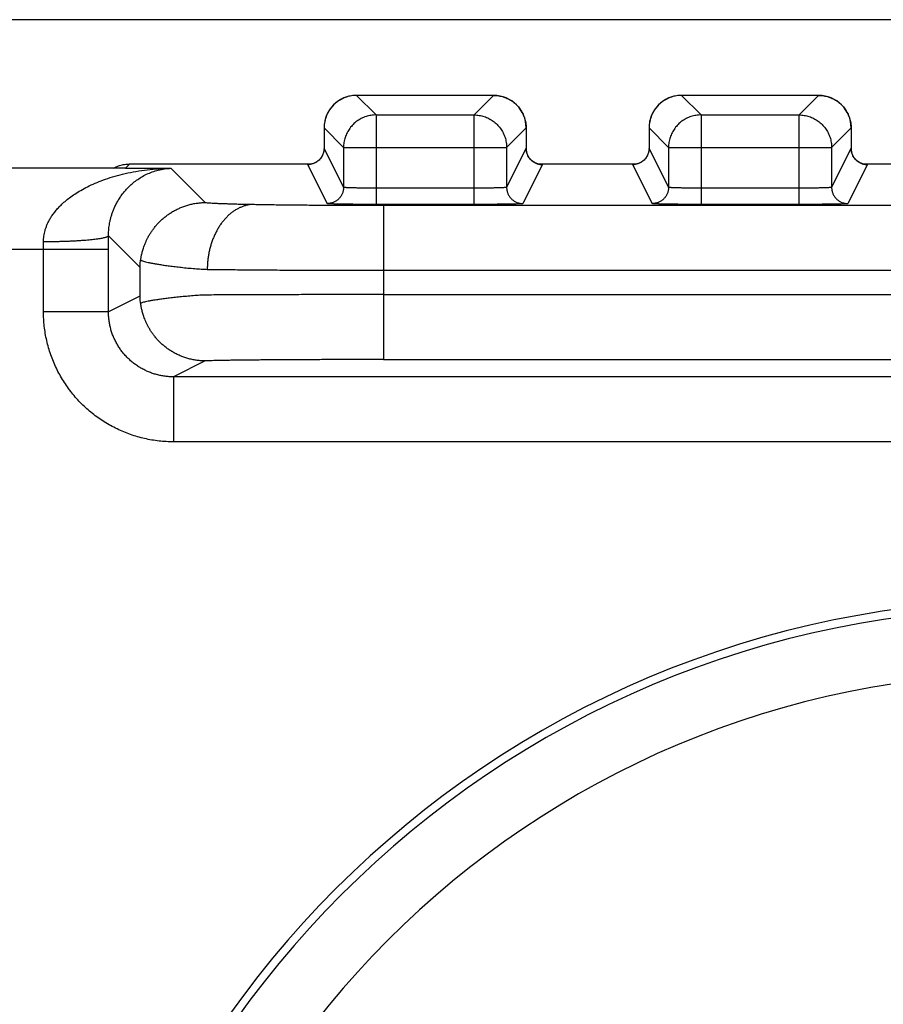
# Model space of a CAD drawing. Header units: inches. Extents: x 0 to 22, y 0 to 17.
# Tile 40 of 53: x 8.92 to 9.186, y 12.022 to 12.325. Entities that reach past the tile are written whole.
import ezdxf

# ---------------------------------------------------------------- set-up
doc = ezdxf.new("R2010")
doc.units = ezdxf.units.IN
doc.header["$LTSCALE"] = 1.21
doc.header["$MEASUREMENT"] = 0
doc.layers.get('0').update_dxf_attribs({"linetype": 'CONTINUOUS'})
doc.layers.add('DIMENSIONS', color=7, linetype='CONTINUOUS')
doc.styles.get("Standard").update_dxf_attribs({"font": 'txt', "width": 0.8})
doc.dimstyles.new('DIMSTYLE_1', dxfattribs={"dimtxt": 0.125, "dimasz": 0.18, "dimexe": 0.18, "dimexo": 0.0625, "dimgap": 0.09, "dimtad": 0, "dimtih": 1, "dimtoh": 1, "dimdec": 3, "dimzin": 4, "dimdsep": 46, "dimtxsty": 'STANDARD', "dimblk": '_FILLED', "dimblk1": '_FILLED', "dimblk2": '_FILLED', "dimcen": 0.09, "dimadec": 0, "dimazin": 0, "dimtp": 0.01, "dimtm": 0.01, "dimtfac": 1, "dimtdec": 3, "dimtofl": 0, "dimtmove": 0, "dimatfit": 3, "dimldrblk": '_FILLED', "dimfxl": 1, "dimtolj": 1, "dimtzin": 4, "dimarcsym": 0})

# ---------------------------------------------------------------- blocks, each defined once
blk = doc.blocks.new('_FILLED')
at = {"color": 0, "linetype": 'BYBLOCK'}
blk.add_solid([(0, 0), (-1, 0.1736), (-1, -0.1736)], dxfattribs=at)
blk = doc.blocks.new('*D1')
at = {"layer": 'DIMENSIONS', "color": 2, "linetype": 'CONTINUOUS'}
for p, q in [((9.40229, 12.32449), (6.72111, 12.32449)), ((6.84611, 12.32449), (6.84611, 10.47109)), ((6.84611, 8.27589), (6.84611, 10.22109)), ((9.37995, 8.27589), (6.72111, 8.27589))]:
    blk.add_line(p, q, dxfattribs=at)
at = {"layer": 'DIMENSIONS', "color": 2, "linetype": 'CONTINUOUS', "xscale": 0.18, "yscale": 0.18, "zscale": 0.18}
for p, rotation in [((6.84611, 12.32449), 90), ((6.84611, 8.27589), 270)]:
    blk.add_blockref('_FILLED', p, dxfattribs=dict(at, rotation=rotation))
at = {"layer": 'DIMENSIONS', "color": 2, "linetype": 'CONTINUOUS', "width": 0.8}
for s, p in [('[', (6.75861, 10.28359)), (']', (7.45861, 10.28359)), ('4.049', (6.13361, 10.28359)), ('102.83', (6.85861, 10.28359))]:
    blk.add_text(s, height=0.125, dxfattribs=at).set_placement(p)
blk = doc.blocks.new('*D9')
at = {"layer": 'DIMENSIONS', "color": 2, "linetype": 'CONTINUOUS'}
for p, q in [((8.34611, 10.36269), (8.34611, 14.29119)), ((13.88279, 12.57015), (13.88279, 14.29119)), ((8.34611, 14.16619), (10.44123, 14.16619)), ((13.88279, 14.16619), (11.99123, 14.16619))]:
    blk.add_line(p, q, dxfattribs=at)
at = {"layer": 'DIMENSIONS', "color": 2, "linetype": 'CONTINUOUS', "xscale": 0.18, "yscale": 0.18, "zscale": 0.18, "rotation": 180}
blk.add_blockref('_FILLED', (8.34611, 14.16619), dxfattribs=at)
at = {"layer": 'DIMENSIONS', "color": 2, "linetype": 'CONTINUOUS', "xscale": 0.18, "yscale": 0.18, "zscale": 0.18}
blk.add_blockref('_FILLED', (13.88279, 14.16619), dxfattribs=at)
at = {"layer": 'DIMENSIONS', "color": 2, "linetype": 'CONTINUOUS', "width": 0.8}
for s, p in [('[', (11.12873, 14.10369)), (']', (11.82873, 14.10369)), ('5.537', (10.50373, 14.10369)), ('140.63', (11.22873, 14.10369))]:
    blk.add_text(s, height=0.125, dxfattribs=at).set_placement(p)

msp = doc.modelspace()

# ---------------------------------------------------------------- linework, layer by layer
at = {"color": 7, "linetype": 'CONTINUOUS'}
for p, q in [((9.0239, 12.30128), (9.02991, 12.29528)), ((9.06609, 12.30128), (9.0239, 12.30128)), ((9.06008, 12.29528), (9.06609, 12.30128)), ((9.1239, 12.30128), (9.12991, 12.29528)), ((9.16609, 12.30128), (9.1239, 12.30128)), ((9.16008, 12.29528), (9.16609, 12.30128)), ((9.02991, 12.29528), (9.02991, 12.26775)), ((9.02991, 12.29528), (9.06008, 12.29528)), ((9.06008, 12.26775), (9.06008, 12.29528)), ((9.12991, 12.29528), (9.12991, 12.26775)), ((9.12991, 12.29528), (9.16008, 12.29528)), ((9.16008, 12.26775), (9.16008, 12.29528)), ((9.0139, 12.29128), (9.0139, 12.28502)), ((9.0139, 12.29128), (9.01991, 12.28528)), ((9.07008, 12.28528), (9.07609, 12.29128)), ((9.07609, 12.29128), (9.07609, 12.28502)), ((9.1139, 12.29128), (9.1139, 12.28502)), ((9.1139, 12.29128), (9.11991, 12.28528)), ((9.17008, 12.28528), (9.17609, 12.29128)), ((9.17609, 12.29128), (9.17609, 12.28502)), ((9.0139, 12.28502), (9.0139, 12.28502)), ((9.01991, 12.27301), (9.0139, 12.28502)), ((9.01991, 12.28528), (9.01991, 12.27301)), ((9.01991, 12.28528), (9.07008, 12.28528)), ((9.07008, 12.28528), (9.07008, 12.27301)), ((9.07609, 12.28502), (9.07008, 12.27301)), ((9.07609, 12.28502), (9.07609, 12.28502)), ((9.1139, 12.28502), (9.1139, 12.28502)), ((9.11991, 12.27301), (9.1139, 12.28502)), ((9.11991, 12.28528), (9.11991, 12.27301)), ((9.11991, 12.28528), (9.17008, 12.28528)), ((9.17008, 12.28528), (9.17008, 12.27301)), ((9.17609, 12.28502), (9.17008, 12.27301)), ((9.17609, 12.28502), (9.17609, 12.28502)), ((8.95216, 12.27888), (8.84679, 12.27888)), ((8.95278, 12.27888), (8.95216, 12.27888)), ((8.95278, 12.27888), (8.9541, 12.28019)), ((8.95278, 12.27888), (8.96681, 12.27888)), ((8.9541, 12.28019), (9.01018, 12.28019)), ((8.97735, 12.26832), (8.96681, 12.27888)), ((9.01491, 12.26801), (9.0089, 12.28002)), ((9.01016, 12.28019), (9.0099, 12.28013)), ((9.01021, 12.2802), (9.01008, 12.28017)), ((9.08109, 12.28002), (9.07508, 12.26801)), ((9.07981, 12.28019), (9.11018, 12.28019)), ((9.11491, 12.26801), (9.1089, 12.28002)), ((9.11016, 12.28019), (9.1099, 12.28013)), ((9.11021, 12.2802), (9.11008, 12.28017)), ((9.18109, 12.28002), (9.17508, 12.26801)), ((9.17981, 12.28019), (9.19499, 12.28019)), ((9.06008, 12.27275), (9.02991, 12.27275)), ((9.16008, 12.27275), (9.12991, 12.27275)), ((9.06008, 12.26775), (9.02991, 12.26775)), ((9.03225, 12.26748), (9.03225, 12.22002)), ((9.16008, 12.26775), (9.12991, 12.26775)), ((8.95726, 12.24842), (8.94758, 12.25811)), ((8.94758, 12.25388), (8.84679, 12.25388)), ((8.92758, 12.23471), (8.92758, 12.25388)), ((8.94758, 12.23471), (8.94758, 12.25388)), ((8.95726, 12.24842), (8.95726, 12.23955)), ((8.95726, 12.23955), (8.94758, 12.23471)), ((8.94758, 12.23471), (8.92758, 12.23471)), ((8.97735, 12.2196), (8.96758, 12.21471)), ((8.96758, 12.21471), (8.96758, 12.19471)), ((9.19499, 12.21471), (8.96758, 12.21471)), ((9.19499, 12.19471), (8.96758, 12.19471))]:
    msp.add_line(p, q, dxfattribs=at)
for points in [[(9.0139, 12.28502), (9.0139, 12.2848), (9.01386, 12.28434), (9.01378, 12.2839), (9.01366, 12.28348), (9.01352, 12.2831), (9.01336, 12.28275), (9.01318, 12.28243), (9.01299, 12.28214), (9.01279, 12.28187), (9.01258, 12.28163), (9.01236, 12.28141), (9.01214, 12.28121), (9.01192, 12.28104), (9.0117, 12.28088), (9.01148, 12.28074), (9.01126, 12.28061), (9.01105, 12.28051), (9.01084, 12.28041), (9.01064, 12.28034), (9.01045, 12.28027), (9.01028, 12.28022), (9.01016, 12.28019)], [(9.08037, 12.28009), (9.08037, 12.28009), (9.08036, 12.28009), (9.08034, 12.28009), (9.08031, 12.28009), (9.08026, 12.2801), (9.08019, 12.28011), (9.08011, 12.28013), (9.08001, 12.28015), (9.07988, 12.28017), (9.07973, 12.28021), (9.07957, 12.28026), (9.07938, 12.28032), (9.07918, 12.2804), (9.07897, 12.28049), (9.07876, 12.2806), (9.07854, 12.28072), (9.07831, 12.28086), (9.07809, 12.28102), (9.07787, 12.28119), (9.07765, 12.28139), (9.07743, 12.28161), (9.07722, 12.28185), (9.07702, 12.28211), (9.07682, 12.28241), (9.07664, 12.28273), (9.07648, 12.28308), (9.07633, 12.28347), (9.07622, 12.28388), (9.07613, 12.28433), (9.07609, 12.2848), (9.07609, 12.28502)], [(9.1139, 12.28502), (9.1139, 12.2848), (9.11386, 12.28434), (9.11378, 12.2839), (9.11366, 12.28348), (9.11352, 12.2831), (9.11336, 12.28275), (9.11318, 12.28243), (9.11299, 12.28214), (9.11279, 12.28187), (9.11258, 12.28163), (9.11236, 12.28141), (9.11214, 12.28121), (9.11192, 12.28104), (9.1117, 12.28088), (9.11148, 12.28074), (9.11126, 12.28061), (9.11105, 12.28051), (9.11084, 12.28041), (9.11064, 12.28034), (9.11045, 12.28027), (9.11028, 12.28022), (9.11016, 12.28019)], [(9.18037, 12.28009), (9.18037, 12.28009), (9.18036, 12.28009), (9.18034, 12.28009), (9.18031, 12.28009), (9.18026, 12.2801), (9.18019, 12.28011), (9.18011, 12.28013), (9.18001, 12.28015), (9.17988, 12.28017), (9.17973, 12.28021), (9.17957, 12.28026), (9.17938, 12.28032), (9.17918, 12.2804), (9.17897, 12.28049), (9.17876, 12.2806), (9.17854, 12.28072), (9.17831, 12.28086), (9.17809, 12.28102), (9.17787, 12.28119), (9.17765, 12.28139), (9.17743, 12.28161), (9.17722, 12.28185), (9.17702, 12.28211), (9.17682, 12.28241), (9.17664, 12.28273), (9.17648, 12.28308), (9.17633, 12.28347), (9.17622, 12.28388), (9.17613, 12.28433), (9.17609, 12.2848), (9.17609, 12.28502)], [(9.00997, 12.28014), (9.00987, 12.28012), (9.00979, 12.28011), (9.00972, 12.2801), (9.00968, 12.28009), (9.00964, 12.28009), (9.00963, 12.28009)], [(9.0099, 12.28013), (9.00981, 12.28011), (9.00975, 12.2801), (9.0097, 12.2801), (9.00966, 12.28009), (9.00964, 12.28009)], [(9.10997, 12.28014), (9.10987, 12.28012), (9.10979, 12.28011), (9.10972, 12.2801), (9.10968, 12.28009), (9.10964, 12.28009), (9.10963, 12.28009)], [(9.1099, 12.28013), (9.10981, 12.28011), (9.10975, 12.2801), (9.1097, 12.2801), (9.10966, 12.28009), (9.10964, 12.28009)]]:
    msp.add_lwpolyline(points, dxfattribs=at)
for centre, radius, start, end in [((9.0239, 12.29128), 0.01, 90.0174, 179.9826), ((9.06609, 12.29128), 0.01, 0.0174, 89.9826), ((9.1239, 12.29128), 0.01, 90.0174, 179.9826), ((9.16609, 12.29128), 0.01, 0.0174, 89.9826), ((9.23179, 11.84319), 0.30287, 90, 180), ((9.23179, 11.84319), 0.30034, 90, 180), ((9.23179, 11.84319), 0.28035, 90, 180)]:
    msp.add_arc(centre, radius, start, end, dxfattribs=at)
for points, knots in [([(9.0239, 12.30128), (9.02364, 12.30128), (9.02312, 12.30126), (9.02234, 12.30117), (9.02157, 12.30102), (9.02081, 12.3008), (9.02007, 12.30053), (9.01936, 12.3002), (9.01867, 12.29982), (9.01802, 12.29938), (9.0174, 12.29889), (9.01683, 12.29836), (9.01629, 12.29778), (9.01581, 12.29717), (9.01537, 12.29651), (9.01498, 12.29583), (9.01466, 12.29511), (9.01438, 12.29438), (9.01417, 12.29362), (9.01402, 12.29285), (9.01392, 12.29207), (9.0139, 12.29154), (9.0139, 12.29128)], [0, 0, 0, 0, 0.049999, 0.099998, 0.149998, 0.199997, 0.249997, 0.299998, 0.349998, 0.399999, 0.449999, 0.5, 0.550001, 0.600001, 0.650002, 0.700002, 0.750003, 0.800003, 0.850002, 0.900002, 0.950001, 1, 1, 1, 1]), ([(9.06609, 12.30128), (9.06635, 12.30128), (9.06687, 12.30126), (9.06765, 12.30117), (9.06842, 12.30102), (9.06918, 12.3008), (9.06992, 12.30053), (9.07063, 12.3002), (9.07132, 12.29982), (9.07197, 12.29938), (9.07259, 12.29889), (9.07316, 12.29836), (9.0737, 12.29778), (9.07418, 12.29717), (9.07462, 12.29651), (9.075, 12.29583), (9.07533, 12.29511), (9.07561, 12.29438), (9.07582, 12.29362), (9.07597, 12.29285), (9.07606, 12.29207), (9.07609, 12.29154), (9.07609, 12.29128)], [0, 0, 0, 0, 0.049999, 0.099998, 0.149998, 0.199997, 0.249997, 0.299998, 0.349998, 0.399999, 0.449999, 0.5, 0.550001, 0.600001, 0.650002, 0.700002, 0.750003, 0.800003, 0.850002, 0.900002, 0.950001, 1, 1, 1, 1]), ([(9.1239, 12.30128), (9.12364, 12.30128), (9.12312, 12.30126), (9.12234, 12.30117), (9.12157, 12.30102), (9.12081, 12.3008), (9.12007, 12.30053), (9.11936, 12.3002), (9.11867, 12.29982), (9.11802, 12.29938), (9.1174, 12.29889), (9.11683, 12.29836), (9.11629, 12.29778), (9.11581, 12.29717), (9.11537, 12.29651), (9.11498, 12.29583), (9.11466, 12.29511), (9.11438, 12.29438), (9.11417, 12.29362), (9.11402, 12.29285), (9.11392, 12.29207), (9.1139, 12.29154), (9.1139, 12.29128)], [0, 0, 0, 0, 0.049999, 0.099998, 0.149998, 0.199997, 0.249997, 0.299998, 0.349998, 0.399999, 0.449999, 0.5, 0.550001, 0.600001, 0.650002, 0.700002, 0.750003, 0.800003, 0.850002, 0.900002, 0.950001, 1, 1, 1, 1]), ([(9.16609, 12.30128), (9.16635, 12.30128), (9.16687, 12.30126), (9.16765, 12.30117), (9.16842, 12.30102), (9.16918, 12.3008), (9.16992, 12.30053), (9.17063, 12.3002), (9.17132, 12.29982), (9.17197, 12.29938), (9.17259, 12.29889), (9.17316, 12.29836), (9.1737, 12.29778), (9.17418, 12.29717), (9.17462, 12.29651), (9.175, 12.29583), (9.17533, 12.29511), (9.17561, 12.29438), (9.17582, 12.29362), (9.17597, 12.29285), (9.17606, 12.29207), (9.17609, 12.29154), (9.17609, 12.29128)], [0, 0, 0, 0, 0.049999, 0.099998, 0.149998, 0.199997, 0.249997, 0.299998, 0.349998, 0.399999, 0.449999, 0.5, 0.550001, 0.600001, 0.650002, 0.700002, 0.750003, 0.800003, 0.850002, 0.900002, 0.950001, 1, 1, 1, 1]), ([(9.02991, 12.29528), (9.02965, 12.29528), (9.02912, 12.29526), (9.02834, 12.29517), (9.02757, 12.29501), (9.02681, 12.2948), (9.02608, 12.29453), (9.02536, 12.2942), (9.02468, 12.29381), (9.02402, 12.29338), (9.02341, 12.29289), (9.02283, 12.29236), (9.0223, 12.29178), (9.02181, 12.29116), (9.02137, 12.29051), (9.02099, 12.28982), (9.02066, 12.28911), (9.02039, 12.28837), (9.02017, 12.28762), (9.02002, 12.28684), (9.01993, 12.28606), (9.01991, 12.28554), (9.01991, 12.28528)], [0, 0, 0, 0, 0.049999, 0.099998, 0.149998, 0.199997, 0.249997, 0.299998, 0.349998, 0.399999, 0.449999, 0.5, 0.550001, 0.600001, 0.650002, 0.700002, 0.750003, 0.800003, 0.850002, 0.900002, 0.950001, 1, 1, 1, 1]), ([(9.06008, 12.29528), (9.06034, 12.29528), (9.06087, 12.29526), (9.06165, 12.29517), (9.06242, 12.29501), (9.06317, 12.2948), (9.06391, 12.29453), (9.06463, 12.2942), (9.06531, 12.29381), (9.06596, 12.29338), (9.06658, 12.29289), (9.06716, 12.29236), (9.06769, 12.29178), (9.06818, 12.29116), (9.06862, 12.29051), (9.069, 12.28982), (9.06933, 12.28911), (9.0696, 12.28837), (9.06981, 12.28762), (9.06997, 12.28684), (9.07006, 12.28606), (9.07008, 12.28554), (9.07008, 12.28528)], [0, 0, 0, 0, 0.049999, 0.099998, 0.149998, 0.199997, 0.249997, 0.299998, 0.349998, 0.399999, 0.449999, 0.5, 0.550001, 0.600001, 0.650002, 0.700002, 0.750003, 0.800003, 0.850002, 0.900002, 0.950001, 1, 1, 1, 1]), ([(9.12991, 12.29528), (9.12965, 12.29528), (9.12912, 12.29526), (9.12834, 12.29517), (9.12757, 12.29501), (9.12681, 12.2948), (9.12608, 12.29453), (9.12536, 12.2942), (9.12468, 12.29381), (9.12402, 12.29338), (9.12341, 12.29289), (9.12283, 12.29236), (9.1223, 12.29178), (9.12181, 12.29116), (9.12137, 12.29051), (9.12099, 12.28982), (9.12066, 12.28911), (9.12039, 12.28837), (9.12017, 12.28762), (9.12002, 12.28684), (9.11993, 12.28606), (9.11991, 12.28554), (9.11991, 12.28528)], [0, 0, 0, 0, 0.049999, 0.099998, 0.149998, 0.199997, 0.249997, 0.299998, 0.349998, 0.399999, 0.449999, 0.5, 0.550001, 0.600001, 0.650002, 0.700002, 0.750003, 0.800003, 0.850002, 0.900002, 0.950001, 1, 1, 1, 1]), ([(9.16008, 12.29528), (9.16034, 12.29528), (9.16087, 12.29526), (9.16165, 12.29517), (9.16242, 12.29501), (9.16317, 12.2948), (9.16391, 12.29453), (9.16463, 12.2942), (9.16531, 12.29381), (9.16596, 12.29338), (9.16658, 12.29289), (9.16716, 12.29236), (9.16769, 12.29178), (9.16818, 12.29116), (9.16862, 12.29051), (9.169, 12.28982), (9.16933, 12.28911), (9.1696, 12.28837), (9.16981, 12.28762), (9.16997, 12.28684), (9.17006, 12.28606), (9.17008, 12.28554), (9.17008, 12.28528)], [0, 0, 0, 0, 0.049999, 0.099998, 0.149998, 0.199997, 0.249997, 0.299998, 0.349998, 0.399999, 0.449999, 0.5, 0.550001, 0.600001, 0.650002, 0.700002, 0.750003, 0.800003, 0.850002, 0.900002, 0.950001, 1, 1, 1, 1]), ([(9.0139, 12.285), (9.0139, 12.28485), (9.01389, 12.28455), (9.01383, 12.2841), (9.01372, 12.28365), (9.01357, 12.28321), (9.01339, 12.28278), (9.01316, 12.28238), (9.0129, 12.282), (9.0126, 12.28164), (9.01228, 12.28132), (9.01196, 12.28106), (9.01176, 12.28091), (9.01168, 12.28086)], [0, 0, 0, 0, 0.090871, 0.185194, 0.279519, 0.373845, 0.468173, 0.562502, 0.656833, 0.751166, 0.845499, 0.939834, 1, 1, 1, 1]), ([(9.07609, 12.285), (9.07609, 12.28485), (9.0761, 12.28455), (9.07616, 12.2841), (9.07627, 12.28365), (9.07642, 12.28321), (9.0766, 12.28278), (9.07683, 12.28238), (9.07709, 12.282), (9.07739, 12.28164), (9.07771, 12.28132), (9.07803, 12.28105), (9.07824, 12.2809), (9.07833, 12.28085)], [0, 0, 0, 0, 0.090127, 0.184132, 0.278138, 0.372146, 0.466155, 0.560167, 0.654179, 0.748193, 0.842208, 0.936224, 1, 1, 1, 1]), ([(9.1139, 12.285), (9.1139, 12.28485), (9.11389, 12.28455), (9.11383, 12.2841), (9.11372, 12.28365), (9.11357, 12.28321), (9.11339, 12.28278), (9.11316, 12.28238), (9.1129, 12.282), (9.1126, 12.28164), (9.11228, 12.28132), (9.11196, 12.28106), (9.11176, 12.28091), (9.11168, 12.28086)], [0, 0, 0, 0, 0.090871, 0.185194, 0.279519, 0.373845, 0.468173, 0.562502, 0.656833, 0.751166, 0.845499, 0.939834, 1, 1, 1, 1]), ([(9.17609, 12.285), (9.17609, 12.28485), (9.1761, 12.28455), (9.17616, 12.2841), (9.17627, 12.28365), (9.17642, 12.28321), (9.1766, 12.28278), (9.17683, 12.28238), (9.17709, 12.282), (9.17739, 12.28164), (9.17771, 12.28132), (9.17803, 12.28105), (9.17824, 12.2809), (9.17833, 12.28085)], [0, 0, 0, 0, 0.090127, 0.184132, 0.278138, 0.372146, 0.466155, 0.560167, 0.654179, 0.748193, 0.842208, 0.936224, 1, 1, 1, 1]), ([(9.01168, 12.28086), (9.01163, 12.28083), (9.01145, 12.28071), (9.01114, 12.28053), (9.01071, 12.28035), (9.01027, 12.2802), (9.00997, 12.28013), (9.00982, 12.2801)], [0, 0, 0, 0, 0.083032, 0.312275, 0.541518, 0.77076, 1, 1, 1, 1]), ([(9.07833, 12.28085), (9.07837, 12.28082), (9.07854, 12.28071), (9.07885, 12.28053), (9.07928, 12.28035), (9.07971, 12.2802), (9.08002, 12.28013), (9.08017, 12.2801)], [0, 0, 0, 0, 0.074428, 0.305822, 0.537216, 0.768609, 1, 1, 1, 1]), ([(9.11168, 12.28086), (9.11163, 12.28083), (9.11145, 12.28071), (9.11114, 12.28053), (9.11071, 12.28035), (9.11027, 12.2802), (9.10997, 12.28013), (9.10982, 12.2801)], [0, 0, 0, 0, 0.083032, 0.312275, 0.541518, 0.77076, 1, 1, 1, 1]), ([(9.17833, 12.28085), (9.17837, 12.28082), (9.17854, 12.28071), (9.17885, 12.28053), (9.17928, 12.28035), (9.17971, 12.2802), (9.18002, 12.28013), (9.18017, 12.2801)], [0, 0, 0, 0, 0.074428, 0.305822, 0.537216, 0.768609, 1, 1, 1, 1]), ([(8.92758, 12.25623), (8.92758, 12.25652), (8.9276, 12.2571), (8.92769, 12.25797), (8.92784, 12.25887), (8.92806, 12.25978), (8.92836, 12.26071), (8.92874, 12.26166), (8.9292, 12.26263), (8.92977, 12.26362), (8.93044, 12.26465), (8.93124, 12.2657), (8.93218, 12.26678), (8.93328, 12.26788), (8.93455, 12.269), (8.93601, 12.27013), (8.93768, 12.27127), (8.93958, 12.2724), (8.94172, 12.27351), (8.94411, 12.27458), (8.94675, 12.27558), (8.94964, 12.27649), (8.95276, 12.27729), (8.95607, 12.27795), (8.95956, 12.27845), (8.96315, 12.27877), (8.96558, 12.27886), (8.96681, 12.27888)], [0, 0, 0, 0, 0.017421, 0.035236, 0.053572, 0.072546, 0.092266, 0.112843, 0.134528, 0.157614, 0.182362, 0.209013, 0.237847, 0.269205, 0.30341, 0.340795, 0.381681, 0.426366, 0.475098, 0.528035, 0.585243, 0.646634, 0.711931, 0.780672, 0.852188, 0.925597, 1, 1, 1, 1]), ([(8.94758, 12.25811), (8.94758, 12.25838), (8.94759, 12.25893), (8.94763, 12.25977), (8.94771, 12.26062), (8.94784, 12.26151), (8.948, 12.26241), (8.94822, 12.26334), (8.94848, 12.26431), (8.94881, 12.26531), (8.94921, 12.26634), (8.94969, 12.2674), (8.95026, 12.26849), (8.95094, 12.26962), (8.95172, 12.27075), (8.95263, 12.2719), (8.95368, 12.27303), (8.95487, 12.27414), (8.9562, 12.2752), (8.95769, 12.27618), (8.95931, 12.27705), (8.96106, 12.27778), (8.96291, 12.27835), (8.96484, 12.27873), (8.96615, 12.27885), (8.96681, 12.27888)], [0, 0, 0, 0, 0.026149, 0.052876, 0.080368, 0.108786, 0.138217, 0.168782, 0.200731, 0.234278, 0.269617, 0.306908, 0.34635, 0.3881, 0.432309, 0.479079, 0.528463, 0.580473, 0.63503, 0.691961, 0.751011, 0.811825, 0.873944, 0.936829, 1, 1, 1, 1]), ([(8.94916, 12.27889), (8.94929, 12.27896), (8.94965, 12.27916), (8.95027, 12.27944), (8.95101, 12.27971), (8.95176, 12.27993), (8.95253, 12.28008), (8.95331, 12.28017), (8.95383, 12.28019), (8.95409, 12.28019)], [0, 0, 0, 0, 0.088092, 0.240571, 0.39297, 0.54485, 0.696799, 0.848811, 1, 1, 1, 1]), ([(9.00982, 12.2801), (9.00967, 12.28007), (9.00937, 12.28003), (9.00906, 12.28002), (9.0089, 12.28002)], [0, 0, 0, 0, 0.500003, 1, 1, 1, 1]), ([(9.0089, 12.28002), (9.0089, 12.28003), (9.00896, 12.28004), (9.00903, 12.28005), (9.0092, 12.28007), (9.00942, 12.28009), (9.00959, 12.2801), (9.00968, 12.2801)], [0, 0, 0, 0, 0.037835, 0.154443, 0.353984, 0.636178, 1, 1, 1, 1]), ([(9.08017, 12.2801), (9.08032, 12.28007), (9.08062, 12.28003), (9.08093, 12.28002), (9.08109, 12.28002)], [0, 0, 0, 0, 0.500003, 1, 1, 1, 1]), ([(9.08031, 12.2801), (9.08041, 12.2801), (9.08058, 12.28009), (9.08079, 12.28007), (9.08096, 12.28005), (9.08103, 12.28004), (9.08109, 12.28002), (9.08109, 12.28002)], [0, 0, 0, 0, 0.367994, 0.650965, 0.848953, 0.96334, 1, 1, 1, 1]), ([(9.10982, 12.2801), (9.10967, 12.28007), (9.10937, 12.28003), (9.10906, 12.28002), (9.1089, 12.28002)], [0, 0, 0, 0, 0.500003, 1, 1, 1, 1]), ([(9.1089, 12.28002), (9.1089, 12.28003), (9.10896, 12.28004), (9.10903, 12.28005), (9.1092, 12.28007), (9.10942, 12.28009), (9.10959, 12.2801), (9.10968, 12.2801)], [0, 0, 0, 0, 0.037835, 0.154443, 0.353984, 0.636178, 1, 1, 1, 1]), ([(9.18017, 12.2801), (9.18032, 12.28007), (9.18062, 12.28003), (9.18093, 12.28002), (9.18109, 12.28002)], [0, 0, 0, 0, 0.500003, 1, 1, 1, 1]), ([(9.18031, 12.2801), (9.18041, 12.2801), (9.18058, 12.28009), (9.18079, 12.28007), (9.18096, 12.28005), (9.18103, 12.28004), (9.18109, 12.28002), (9.18109, 12.28002)], [0, 0, 0, 0, 0.367994, 0.650965, 0.848953, 0.96334, 1, 1, 1, 1]), ([(9.01991, 12.27301), (9.01991, 12.27285), (9.01989, 12.27254), (9.01983, 12.27209), (9.01972, 12.27164), (9.01958, 12.2712), (9.01939, 12.27078), (9.01917, 12.27037), (9.0189, 12.26999), (9.01861, 12.26963), (9.01828, 12.26931), (9.01793, 12.26901), (9.01754, 12.26875), (9.01714, 12.26853), (9.01672, 12.26834), (9.01628, 12.26819), (9.01583, 12.26809), (9.01537, 12.26802), (9.01506, 12.26801), (9.01491, 12.26801)], [0, 0, 0, 0, 0.058818, 0.117637, 0.176456, 0.235277, 0.294099, 0.352922, 0.411745, 0.47057, 0.529395, 0.588221, 0.647047, 0.705873, 0.764699, 0.823525, 0.882351, 0.941176, 1, 1, 1, 1]), ([(9.02991, 12.27275), (9.02965, 12.27275), (9.02913, 12.27275), (9.02835, 12.27275), (9.02759, 12.27275), (9.02684, 12.27276), (9.02611, 12.27277), (9.0254, 12.27277), (9.02472, 12.27278), (9.02407, 12.2728), (9.02345, 12.27281), (9.02288, 12.27282), (9.02235, 12.27284), (9.02186, 12.27285), (9.02143, 12.27287), (9.02104, 12.27289), (9.02071, 12.27291), (9.02044, 12.27292), (9.02022, 12.27294), (9.02006, 12.27296), (9.01997, 12.27298), (9.01991, 12.27299), (9.01991, 12.27301)], [0, 0, 0, 0, 0.077959, 0.155444, 0.231982, 0.307106, 0.380357, 0.451287, 0.519463, 0.584468, 0.645908, 0.703408, 0.756621, 0.805222, 0.848915, 0.887438, 0.92056, 0.948087, 0.969863, 0.98577, 0.995758, 1, 1, 1, 1]), ([(9.07008, 12.27301), (9.07008, 12.27299), (9.07002, 12.27298), (9.06993, 12.27296), (9.06977, 12.27294), (9.06955, 12.27292), (9.06928, 12.27291), (9.06894, 12.27289), (9.06856, 12.27287), (9.06812, 12.27285), (9.06764, 12.27284), (9.0671, 12.27282), (9.06653, 12.27281), (9.06592, 12.2728), (9.06527, 12.27278), (9.06459, 12.27277), (9.06388, 12.27277), (9.06315, 12.27276), (9.0624, 12.27275), (9.06163, 12.27275), (9.06086, 12.27275), (9.06034, 12.27275), (9.06008, 12.27275)], [0, 0, 0, 0, 0.004252, 0.014266, 0.030215, 0.052045, 0.079639, 0.112833, 0.151427, 0.195187, 0.243844, 0.297102, 0.354636, 0.416092, 0.481091, 0.549237, 0.620114, 0.693291, 0.768328, 0.844771, 0.922152, 1, 1, 1, 1]), ([(9.07008, 12.27301), (9.07008, 12.27285), (9.0701, 12.27254), (9.07016, 12.27209), (9.07027, 12.27164), (9.07041, 12.2712), (9.0706, 12.27078), (9.07082, 12.27037), (9.07109, 12.26999), (9.07138, 12.26963), (9.07171, 12.26931), (9.07206, 12.26901), (9.07245, 12.26875), (9.07285, 12.26853), (9.07327, 12.26834), (9.07371, 12.26819), (9.07416, 12.26809), (9.07462, 12.26802), (9.07493, 12.26801), (9.07508, 12.26801)], [0, 0, 0, 0, 0.058818, 0.117636, 0.176456, 0.235276, 0.294098, 0.352921, 0.411744, 0.470569, 0.529394, 0.58822, 0.647046, 0.705872, 0.764698, 0.823524, 0.88235, 0.941175, 1, 1, 1, 1]), ([(9.11991, 12.27301), (9.11991, 12.27285), (9.11989, 12.27254), (9.11983, 12.27209), (9.11972, 12.27164), (9.11958, 12.2712), (9.11939, 12.27078), (9.11917, 12.27037), (9.1189, 12.26999), (9.11861, 12.26963), (9.11828, 12.26931), (9.11793, 12.26901), (9.11754, 12.26875), (9.11714, 12.26853), (9.11672, 12.26834), (9.11628, 12.26819), (9.11583, 12.26809), (9.11537, 12.26802), (9.11506, 12.26801), (9.11491, 12.26801)], [0, 0, 0, 0, 0.058818, 0.117637, 0.176456, 0.235277, 0.294099, 0.352922, 0.411745, 0.47057, 0.529395, 0.588221, 0.647047, 0.705873, 0.764699, 0.823525, 0.882351, 0.941176, 1, 1, 1, 1]), ([(9.12991, 12.27275), (9.12965, 12.27275), (9.12913, 12.27275), (9.12835, 12.27275), (9.12759, 12.27275), (9.12684, 12.27276), (9.12611, 12.27277), (9.1254, 12.27277), (9.12472, 12.27278), (9.12407, 12.2728), (9.12345, 12.27281), (9.12288, 12.27282), (9.12235, 12.27284), (9.12186, 12.27285), (9.12143, 12.27287), (9.12104, 12.27289), (9.12071, 12.27291), (9.12044, 12.27292), (9.12022, 12.27294), (9.12006, 12.27296), (9.11997, 12.27298), (9.11991, 12.27299), (9.11991, 12.27301)], [0, 0, 0, 0, 0.077959, 0.155444, 0.231982, 0.307106, 0.380357, 0.451287, 0.519463, 0.584468, 0.645908, 0.703408, 0.756621, 0.805222, 0.848915, 0.887438, 0.92056, 0.948087, 0.969863, 0.98577, 0.995758, 1, 1, 1, 1]), ([(9.17008, 12.27301), (9.17008, 12.27299), (9.17002, 12.27298), (9.16993, 12.27296), (9.16977, 12.27294), (9.16955, 12.27292), (9.16928, 12.27291), (9.16894, 12.27289), (9.16856, 12.27287), (9.16812, 12.27285), (9.16764, 12.27284), (9.1671, 12.27282), (9.16653, 12.27281), (9.16592, 12.2728), (9.16527, 12.27278), (9.16459, 12.27277), (9.16388, 12.27277), (9.16315, 12.27276), (9.1624, 12.27275), (9.16163, 12.27275), (9.16086, 12.27275), (9.16034, 12.27275), (9.16008, 12.27275)], [0, 0, 0, 0, 0.004252, 0.014266, 0.030215, 0.052045, 0.079639, 0.112833, 0.151427, 0.195187, 0.243844, 0.297102, 0.354636, 0.416092, 0.481091, 0.549237, 0.620114, 0.693291, 0.768328, 0.844771, 0.922152, 1, 1, 1, 1]), ([(9.17008, 12.27301), (9.17008, 12.27285), (9.1701, 12.27254), (9.17016, 12.27209), (9.17027, 12.27164), (9.17041, 12.2712), (9.1706, 12.27078), (9.17082, 12.27037), (9.17109, 12.26999), (9.17138, 12.26963), (9.17171, 12.26931), (9.17206, 12.26901), (9.17245, 12.26875), (9.17285, 12.26853), (9.17327, 12.26834), (9.17371, 12.26819), (9.17416, 12.26809), (9.17462, 12.26802), (9.17493, 12.26801), (9.17508, 12.26801)], [0, 0, 0, 0, 0.058818, 0.117636, 0.176456, 0.235276, 0.294098, 0.352921, 0.411744, 0.470569, 0.529394, 0.58822, 0.647046, 0.705872, 0.764698, 0.823524, 0.88235, 0.941175, 1, 1, 1, 1]), ([(8.95747, 12.25061), (8.95749, 12.25072), (8.95752, 12.25097), (8.95759, 12.25136), (8.95767, 12.2518), (8.95778, 12.25229), (8.9579, 12.25282), (8.95806, 12.2534), (8.95824, 12.25402), (8.95846, 12.25469), (8.95873, 12.2554), (8.95904, 12.25615), (8.9594, 12.25693), (8.95981, 12.25774), (8.96029, 12.25858), (8.96084, 12.25943), (8.96145, 12.26028), (8.96213, 12.26114), (8.96288, 12.26198), (8.9637, 12.2628), (8.96458, 12.26359), (8.96552, 12.26434), (8.96653, 12.26505), (8.96759, 12.2657), (8.96871, 12.26629), (8.96987, 12.26681), (8.97107, 12.26727), (8.9723, 12.26764), (8.97356, 12.26794), (8.97482, 12.26816), (8.97609, 12.26829), (8.97694, 12.26832), (8.97735, 12.26832)], [0, 0, 0, 0, 0.01198, 0.025696, 0.041093, 0.058217, 0.077089, 0.097685, 0.120103, 0.144339, 0.170368, 0.198269, 0.227961, 0.259442, 0.29265, 0.327435, 0.363751, 0.40138, 0.440228, 0.480138, 0.52096, 0.56262, 0.604943, 0.647897, 0.691314, 0.73517, 0.779381, 0.823865, 0.868438, 0.912766, 0.956628, 1, 1, 1, 1]), ([(8.97735, 12.26832), (8.97754, 12.2683), (8.97796, 12.26827), (8.97867, 12.26821), (8.97953, 12.26816), (8.98054, 12.26811), (8.98168, 12.26806), (8.98297, 12.26802), (8.98439, 12.26797), (8.98592, 12.26792), (8.98752, 12.26788), (8.98914, 12.26784), (8.99077, 12.26781), (8.99186, 12.26779), (8.9924, 12.26778)], [0, 0, 0, 0, 0.037017, 0.084338, 0.141697, 0.20862, 0.284901, 0.370593, 0.465522, 0.568492, 0.675525, 0.78357, 0.89192, 1, 1, 1, 1]), ([(8.9924, 12.26778), (8.99209, 12.26777), (8.99146, 12.26773), (8.99053, 12.26759), (8.9896, 12.26736), (8.98868, 12.26705), (8.98779, 12.26666), (8.98691, 12.26619), (8.98605, 12.26565), (8.98522, 12.26502), (8.98442, 12.26433), (8.98366, 12.26356), (8.98293, 12.26273), (8.98224, 12.26184), (8.9816, 12.26088), (8.981, 12.25987), (8.98045, 12.25881), (8.97995, 12.25771), (8.9795, 12.25656), (8.97911, 12.25537), (8.97877, 12.25416), (8.97849, 12.25291), (8.97827, 12.25165), (8.97811, 12.25037), (8.978, 12.24908), (8.97798, 12.24821), (8.97797, 12.24778)], [0, 0, 0, 0, 0.034609, 0.069403, 0.104509, 0.140046, 0.17612, 0.212827, 0.250245, 0.288437, 0.327449, 0.367311, 0.408038, 0.449629, 0.492069, 0.535331, 0.579375, 0.624151, 0.669598, 0.715648, 0.762226, 0.809249, 0.856631, 0.904279, 0.952101, 1, 1, 1, 1]), ([(8.9924, 12.26778), (8.99306, 12.26776), (8.9944, 12.26774), (8.99646, 12.26771), (8.99862, 12.26768), (9.00087, 12.26765), (9.00319, 12.26762), (9.00559, 12.2676), (9.00806, 12.26758), (9.01059, 12.26756), (9.01318, 12.26754), (9.01581, 12.26752), (9.01849, 12.26751), (9.0212, 12.2675), (9.02394, 12.26749), (9.0267, 12.26748), (9.02947, 12.26748), (9.03133, 12.26748), (9.03225, 12.26748)], [0, 0, 0, 0, 0.049344, 0.101198, 0.155398, 0.211773, 0.270164, 0.330433, 0.392425, 0.455975, 0.520921, 0.587098, 0.654327, 0.722438, 0.791267, 0.86062, 0.930276, 1, 1, 1, 1]), ([(9.02991, 12.26775), (9.02955, 12.26775), (9.02885, 12.26775), (9.02779, 12.26775), (9.02674, 12.26775), (9.0257, 12.26776), (9.02469, 12.26776), (9.0237, 12.26777), (9.02275, 12.26778), (9.02183, 12.26779), (9.02095, 12.2678), (9.02012, 12.26781), (9.01934, 12.26782), (9.01861, 12.26784), (9.01794, 12.26785), (9.01733, 12.26787), (9.01679, 12.26788), (9.01631, 12.2679), (9.0159, 12.26792), (9.01555, 12.26793), (9.01529, 12.26795), (9.01509, 12.26796), (9.01498, 12.26799), (9.01492, 12.26799), (9.01491, 12.26801)], [0, 0, 0, 0, 0.07066, 0.141287, 0.211406, 0.280542, 0.348226, 0.414059, 0.477754, 0.539039, 0.597621, 0.653165, 0.705343, 0.753892, 0.798619, 0.839328, 0.875826, 0.907915, 0.935392, 0.958077, 0.975869, 0.988751, 0.996749, 1, 1, 1, 1]), ([(9.03225, 12.26748), (9.05033, 12.26748), (9.0865, 12.26748), (9.14075, 12.26748), (9.17691, 12.26748), (9.19499, 12.26748)], [0, 0, 0, 0, 0.333333, 0.666667, 1, 1, 1, 1]), ([(9.07508, 12.26801), (9.07507, 12.26799), (9.075, 12.26799), (9.07489, 12.26796), (9.07469, 12.26795), (9.07442, 12.26793), (9.07407, 12.26791), (9.07366, 12.2679), (9.07317, 12.26788), (9.07262, 12.26787), (9.072, 12.26785), (9.07133, 12.26784), (9.0706, 12.26782), (9.06981, 12.26781), (9.06898, 12.2678), (9.0681, 12.26779), (9.06718, 12.26778), (9.06623, 12.26777), (9.06524, 12.26776), (9.06423, 12.26776), (9.0632, 12.26775), (9.06216, 12.26775), (9.06112, 12.26775), (9.06043, 12.26775), (9.06008, 12.26775)], [0, 0, 0, 0, 0.003355, 0.011602, 0.024854, 0.043067, 0.066142, 0.093925, 0.12628, 0.163079, 0.204141, 0.249231, 0.298094, 0.350449, 0.406053, 0.464679, 0.526092, 0.589945, 0.655825, 0.723299, 0.791913, 0.8612, 0.930707, 1, 1, 1, 1]), ([(9.12991, 12.26775), (9.12955, 12.26775), (9.12885, 12.26775), (9.12779, 12.26775), (9.12674, 12.26775), (9.1257, 12.26776), (9.12469, 12.26776), (9.1237, 12.26777), (9.12275, 12.26778), (9.12183, 12.26779), (9.12095, 12.2678), (9.12012, 12.26781), (9.11934, 12.26782), (9.11861, 12.26784), (9.11794, 12.26785), (9.11733, 12.26787), (9.11679, 12.26788), (9.11631, 12.2679), (9.1159, 12.26792), (9.11555, 12.26793), (9.11529, 12.26795), (9.11509, 12.26796), (9.11498, 12.26799), (9.11492, 12.26799), (9.11491, 12.26801)], [0, 0, 0, 0, 0.07066, 0.141287, 0.211406, 0.280542, 0.348226, 0.414059, 0.477754, 0.539039, 0.597621, 0.653165, 0.705343, 0.753892, 0.798619, 0.839328, 0.875826, 0.907915, 0.935392, 0.958077, 0.975869, 0.988751, 0.996749, 1, 1, 1, 1]), ([(9.17508, 12.26801), (9.17507, 12.26799), (9.175, 12.26799), (9.17489, 12.26796), (9.17469, 12.26795), (9.17442, 12.26793), (9.17407, 12.26791), (9.17366, 12.2679), (9.17317, 12.26788), (9.17262, 12.26787), (9.172, 12.26785), (9.17133, 12.26784), (9.1706, 12.26782), (9.16981, 12.26781), (9.16898, 12.2678), (9.1681, 12.26779), (9.16718, 12.26778), (9.16623, 12.26777), (9.16524, 12.26776), (9.16423, 12.26776), (9.1632, 12.26775), (9.16216, 12.26775), (9.16112, 12.26775), (9.16043, 12.26775), (9.16008, 12.26775)], [0, 0, 0, 0, 0.003355, 0.011602, 0.024854, 0.043067, 0.066142, 0.093925, 0.12628, 0.163079, 0.204141, 0.249231, 0.298094, 0.350449, 0.406053, 0.464679, 0.526092, 0.589945, 0.655825, 0.723299, 0.791913, 0.8612, 0.930707, 1, 1, 1, 1]), ([(8.94758, 12.25811), (8.94757, 12.25806), (8.9475, 12.25796), (8.94733, 12.25784), (8.94708, 12.25772), (8.94673, 12.2576), (8.94631, 12.25748), (8.9458, 12.25736), (8.9452, 12.25725), (8.94453, 12.25714), (8.94377, 12.25703), (8.94295, 12.25693), (8.94205, 12.25683), (8.94109, 12.25674), (8.94007, 12.25666), (8.93899, 12.25658), (8.93785, 12.25651), (8.93667, 12.25645), (8.93545, 12.25639), (8.9342, 12.25634), (8.93291, 12.2563), (8.9316, 12.25627), (8.93027, 12.25625), (8.92893, 12.25623), (8.92803, 12.25623), (8.92758, 12.25623)], [0, 0, 0, 0, 0.007133, 0.017195, 0.031001, 0.048815, 0.070706, 0.09665, 0.126579, 0.160384, 0.197932, 0.239069, 0.283617, 0.331383, 0.382156, 0.43571, 0.491808, 0.550196, 0.610614, 0.672789, 0.736441, 0.801283, 0.867021, 0.933361, 1, 1, 1, 1]), ([(8.92758, 12.25388), (8.92758, 12.25414), (8.92758, 12.25466), (8.92758, 12.25545), (8.92758, 12.25597), (8.92758, 12.25623)], [0, 0, 0, 0, 0.334257, 0.667696, 1, 1, 1, 1]), ([(8.94758, 12.25388), (8.94758, 12.25435), (8.94758, 12.25529), (8.94758, 12.2567), (8.94758, 12.25764), (8.94758, 12.25811)], [0, 0, 0, 0, 0.334176, 0.66756, 1, 1, 1, 1]), ([(8.95726, 12.24842), (8.95727, 12.24867), (8.9573, 12.24916), (8.95737, 12.24988), (8.95743, 12.25037), (8.95747, 12.25061)], [0, 0, 0, 0, 0.333044, 0.666312, 1, 1, 1, 1]), ([(8.95747, 12.25061), (8.95758, 12.25055), (8.95786, 12.25043), (8.95838, 12.25026), (8.95905, 12.25008), (8.95988, 12.24989), (8.96088, 12.24969), (8.96203, 12.24948), (8.96333, 12.24926), (8.96479, 12.24905), (8.96639, 12.24883), (8.96814, 12.24861), (8.97004, 12.24839), (8.97204, 12.24818), (8.97409, 12.248), (8.97607, 12.24785), (8.97736, 12.24779), (8.97797, 12.24778)], [0, 0, 0, 0, 0.018403, 0.044348, 0.07796, 0.119223, 0.168084, 0.224438, 0.288177, 0.359215, 0.437366, 0.522267, 0.614117, 0.712729, 0.813526, 0.911189, 1, 1, 1, 1]), ([(8.97797, 12.24778), (8.97881, 12.24777), (8.98053, 12.24775), (8.98317, 12.24772), (8.98592, 12.24769), (8.98878, 12.24766), (8.99173, 12.24763), (8.99478, 12.24761), (8.99791, 12.24759), (9.00112, 12.24757), (9.0044, 12.24755), (9.00774, 12.24753), (9.01114, 12.24752), (9.01458, 12.24751), (9.01807, 12.2475), (9.02159, 12.24749), (9.02513, 12.24749), (9.02869, 12.24748), (9.03106, 12.24748), (9.03225, 12.24748)], [0, 0, 0, 0, 0.046501, 0.095165, 0.145878, 0.198527, 0.252994, 0.309151, 0.366872, 0.426026, 0.486482, 0.548099, 0.610739, 0.674263, 0.738525, 0.803377, 0.868671, 0.934264, 1, 1, 1, 1]), ([(9.03225, 12.24748), (9.05033, 12.24748), (9.0865, 12.24748), (9.14075, 12.24748), (9.17691, 12.24748), (9.19499, 12.24748)], [0, 0, 0, 0, 0.333333, 0.666667, 1, 1, 1, 1]), ([(8.95746, 12.23735), (8.95743, 12.23759), (8.95736, 12.23808), (8.9573, 12.23881), (8.95727, 12.2393), (8.95726, 12.23955)], [0, 0, 0, 0, 0.333647, 0.666921, 1, 1, 1, 1]), ([(8.97806, 12.23987), (8.97744, 12.23986), (8.97615, 12.23982), (8.97416, 12.23968), (8.97211, 12.23952), (8.9701, 12.23933), (8.9682, 12.23913), (8.96644, 12.23893), (8.96482, 12.23874), (8.96336, 12.23854), (8.96204, 12.23835), (8.96089, 12.23816), (8.95989, 12.23798), (8.95905, 12.23781), (8.95837, 12.23765), (8.95786, 12.23751), (8.95758, 12.2374), (8.95746, 12.23735)], [0, 0, 0, 0, 0.088888, 0.186548, 0.287301, 0.386048, 0.478212, 0.563338, 0.641647, 0.71284, 0.776696, 0.833088, 0.8819, 0.923034, 0.956423, 0.982061, 1, 1, 1, 1]), ([(9.03225, 12.24002), (9.03106, 12.24002), (9.02869, 12.24002), (9.02514, 12.24002), (9.02161, 12.24001), (9.0181, 12.24001), (9.01462, 12.24), (9.01118, 12.24), (9.00779, 12.23999), (9.00445, 12.23998), (9.00118, 12.23998), (8.99798, 12.23997), (8.99485, 12.23995), (8.99181, 12.23994), (8.98886, 12.23993), (8.98601, 12.23992), (8.98326, 12.2399), (8.98062, 12.23989), (8.9789, 12.23988), (8.97806, 12.23987)], [0, 0, 0, 0, 0.065705, 0.131268, 0.196535, 0.26136, 0.325598, 0.389104, 0.451731, 0.513337, 0.573784, 0.632938, 0.690666, 0.746837, 0.801322, 0.853996, 0.904744, 0.95345, 1, 1, 1, 1]), ([(9.03225, 12.24002), (9.05033, 12.24002), (9.0865, 12.24002), (9.14075, 12.24002), (9.17691, 12.24002), (9.19499, 12.24002)], [0, 0, 0, 0, 0.333333, 0.666667, 1, 1, 1, 1]), ([(8.97735, 12.2196), (8.97695, 12.2196), (8.97612, 12.21963), (8.97487, 12.21975), (8.9736, 12.21995), (8.97234, 12.22025), (8.9711, 12.22062), (8.96989, 12.22107), (8.96873, 12.22159), (8.96761, 12.22218), (8.96654, 12.22283), (8.96553, 12.22354), (8.96458, 12.22429), (8.9637, 12.22508), (8.96288, 12.2259), (8.96213, 12.22674), (8.96145, 12.2276), (8.96083, 12.22846), (8.96029, 12.22931), (8.95981, 12.23015), (8.95939, 12.23097), (8.95903, 12.23176), (8.95872, 12.23251), (8.95845, 12.23323), (8.95823, 12.2339), (8.95805, 12.23453), (8.9579, 12.23511), (8.95777, 12.23565), (8.95767, 12.23614), (8.95759, 12.23659), (8.95752, 12.23698), (8.95748, 12.23723), (8.95746, 12.23735)], [0, 0, 0, 0, 0.041944, 0.085368, 0.129484, 0.174076, 0.218792, 0.263184, 0.307101, 0.350503, 0.393359, 0.43571, 0.477355, 0.518167, 0.558093, 0.59691, 0.634562, 0.670914, 0.705754, 0.739051, 0.770675, 0.800465, 0.828477, 0.854657, 0.878949, 0.901468, 0.922239, 0.94122, 0.958445, 0.974016, 0.987883, 1, 1, 1, 1]), ([(8.96758, 12.19471), (8.96684, 12.19471), (8.96535, 12.19475), (8.96312, 12.19494), (8.96089, 12.19525), (8.95868, 12.19569), (8.9565, 12.19626), (8.95436, 12.19694), (8.95226, 12.19774), (8.95021, 12.19866), (8.94822, 12.19969), (8.94628, 12.20083), (8.94441, 12.20208), (8.94262, 12.20343), (8.9409, 12.20488), (8.93927, 12.20642), (8.93773, 12.20806), (8.93628, 12.20977), (8.93493, 12.21157), (8.93368, 12.21344), (8.93254, 12.21537), (8.93152, 12.21737), (8.9306, 12.21941), (8.9298, 12.22151), (8.92912, 12.22366), (8.92856, 12.22584), (8.92812, 12.22805), (8.92781, 12.23027), (8.92763, 12.23249), (8.92758, 12.23397), (8.92758, 12.23471)], [0, 0, 0, 0, 0.035482, 0.07115, 0.106944, 0.142798, 0.178649, 0.214432, 0.250137, 0.285823, 0.321554, 0.357332, 0.393118, 0.428872, 0.464598, 0.500317, 0.536049, 0.571793, 0.607542, 0.643285, 0.679009, 0.714704, 0.750387, 0.78611, 0.821916, 0.857775, 0.893598, 0.9293, 0.964795, 1, 1, 1, 1]), ([(8.96758, 12.21471), (8.96715, 12.21471), (8.96627, 12.21474), (8.96497, 12.21487), (8.96367, 12.21508), (8.96239, 12.21538), (8.96114, 12.21576), (8.95991, 12.21622), (8.95872, 12.21676), (8.95756, 12.21738), (8.95645, 12.21807), (8.95539, 12.21884), (8.95437, 12.21967), (8.95342, 12.22056), (8.95253, 12.22152), (8.9517, 12.22253), (8.95094, 12.22359), (8.95025, 12.2247), (8.94963, 12.22586), (8.94909, 12.22705), (8.94863, 12.22827), (8.94825, 12.22952), (8.94795, 12.2308), (8.94774, 12.23209), (8.94761, 12.2334), (8.94758, 12.23427), (8.94758, 12.23471)], [0, 0, 0, 0, 0.041719, 0.083464, 0.125222, 0.166977, 0.208712, 0.250422, 0.292121, 0.333829, 0.375529, 0.417196, 0.458824, 0.50044, 0.542064, 0.583687, 0.62529, 0.666869, 0.70843, 0.74999, 0.791581, 0.833229, 0.874921, 0.91663, 0.958331, 1, 1, 1, 1]), ([(8.99249, 12.21987), (8.99194, 12.21987), (8.99085, 12.21985), (8.98922, 12.21984), (8.98759, 12.21982), (8.98599, 12.2198), (8.98444, 12.21977), (8.983, 12.21975), (8.9817, 12.21973), (8.98055, 12.2197), (8.97953, 12.21968), (8.97867, 12.21965), (8.97796, 12.21962), (8.97754, 12.21961), (8.97735, 12.2196)], [0, 0, 0, 0, 0.108301, 0.216044, 0.323538, 0.430808, 0.53456, 0.629776, 0.71561, 0.792075, 0.859171, 0.916542, 0.963613, 1, 1, 1, 1]), ([(9.03225, 12.22002), (9.03133, 12.22002), (9.02948, 12.22002), (9.02672, 12.22002), (9.02397, 12.22001), (9.02123, 12.22001), (9.01853, 12.22), (9.01586, 12.22), (9.01323, 12.21999), (9.01065, 12.21998), (9.00812, 12.21997), (9.00566, 12.21996), (9.00326, 12.21995), (9.00094, 12.21993), (8.9987, 12.21992), (8.99655, 12.2199), (8.99448, 12.21989), (8.99314, 12.21988), (8.99249, 12.21987)], [0, 0, 0, 0, 0.069643, 0.139238, 0.208552, 0.277361, 0.345456, 0.412666, 0.478831, 0.543779, 0.607338, 0.669342, 0.729628, 0.788055, 0.844475, 0.898718, 0.950613, 1, 1, 1, 1]), ([(9.03225, 12.22002), (9.05033, 12.22002), (9.0865, 12.22002), (9.14075, 12.22002), (9.17691, 12.22002), (9.19499, 12.22002)], [0, 0, 0, 0, 0.333333, 0.666667, 1, 1, 1, 1])]:
    msp.add_open_spline(points, degree=3, knots=knots, dxfattribs=at)
for points in [[(9.0139, 12.28502), (9.0139, 12.28501), (9.0139, 12.285), (9.0139, 12.285)], [(9.07609, 12.28502), (9.07609, 12.28501), (9.07609, 12.285), (9.07609, 12.285)], [(9.1139, 12.28502), (9.1139, 12.28501), (9.1139, 12.285), (9.1139, 12.285)], [(9.17609, 12.28502), (9.17609, 12.28501), (9.17609, 12.285), (9.17609, 12.285)], [(8.95278, 12.27888), (8.95258, 12.27889), (8.95237, 12.2789), (8.95216, 12.2789)], [(9.00968, 12.2801), (9.00971, 12.2801), (9.00973, 12.2801), (9.00976, 12.28011)], [(9.08023, 12.28011), (9.08026, 12.2801), (9.08029, 12.2801), (9.08031, 12.2801)], [(9.10968, 12.2801), (9.10971, 12.2801), (9.10973, 12.2801), (9.10976, 12.28011)], [(9.18023, 12.28011), (9.18026, 12.2801), (9.18029, 12.2801), (9.18031, 12.2801)]]:
    msp.add_open_spline(points, degree=3, dxfattribs=at)

# ---------------------------------------------------------------- dimensions: what is measured, and where the dimension line sits
at = {"layer": 'DIMENSIONS', "color": 2, "linetype": 'CONTINUOUS'}
for base, p1, p2, angle, picture, middle in [((8.34611, 14.16619), (13.88279, 12.57015), (8.34611, 10.36269), 180, '*D9', (11.21623, 14.16619)), ((6.84611, 12.32449), (9.37995, 8.27589), (9.40229, 12.32449), 90, '*D1', (6.84611, 10.34609))]:
    dim = msp.add_linear_dim(base=base, p1=p1, p2=p2, angle=angle, dimstyle='DIMSTYLE_1', dxfattribs=at)
    dim.commit()
    dim.dimension.update_dxf_attribs({"geometry": picture, "text_midpoint": middle, "dimtype": 160})

doc.saveas('drawing.dxf')
